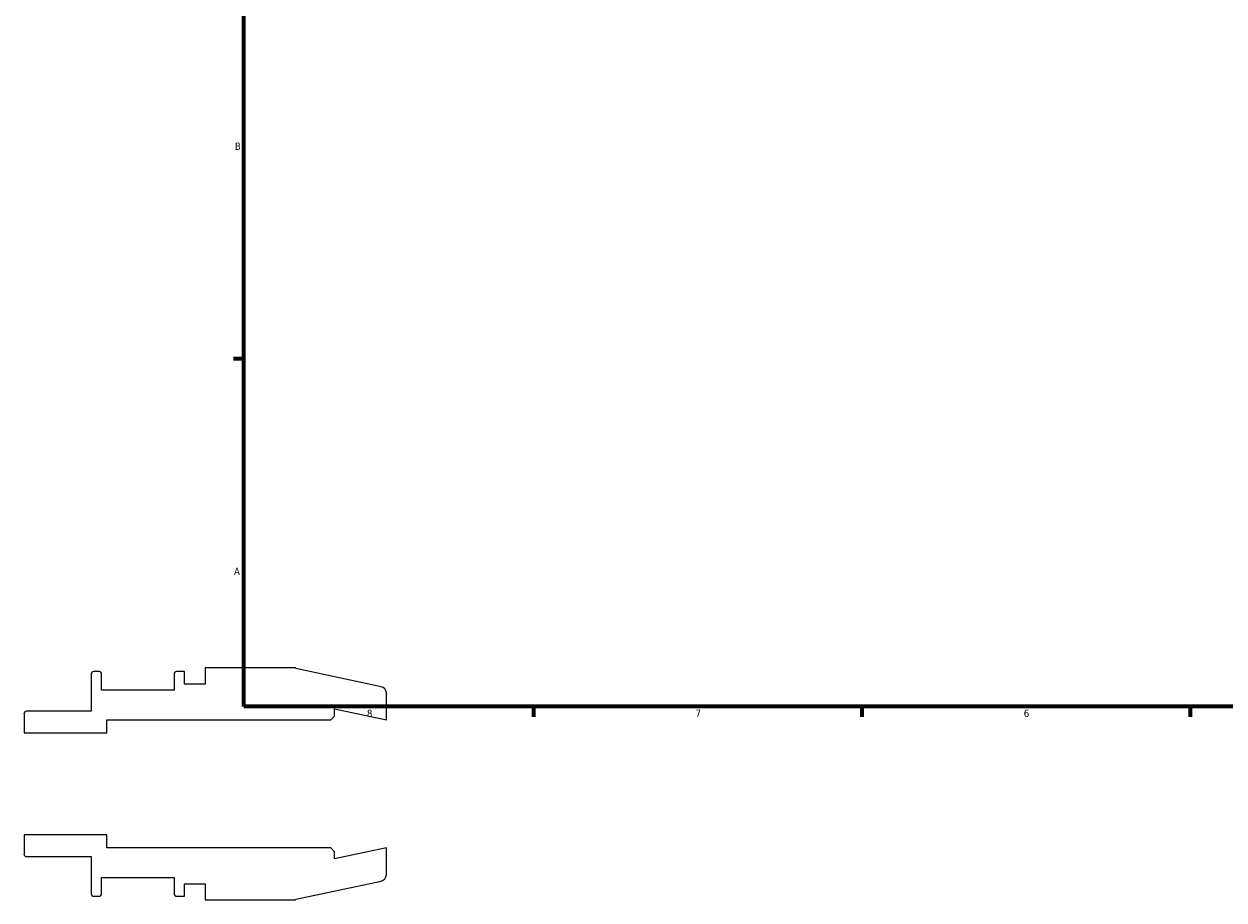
# Model space of a CAD drawing. Header units: inches. Extents: x -2.3 to 37.9, y -5.2 to 26.2.
# Tile 1 of 6: x -2.3 to 13.2, y -1.5 to 9.8. Entities that reach past the tile are written whole.
import ezdxf

# ---------------------------------------------------------------- set-up
doc = ezdxf.new("R2010")
doc.units = ezdxf.units.IN
doc.header["$MEASUREMENT"] = 0
doc.layers.add('Border (ANSI)', color=7, linetype='Continuous', lineweight=70)
doc.styles.add('Note Text (ANSI)', font='tahoma.ttf')

# ---------------------------------------------------------------- blocks, each defined once
blk = doc.blocks.new('Borders Default Border')
at = {"layer": 'Border (ANSI)'}
for p, q in [((0.5, 5.5), (0.366, 5.5)), ((4.25, 1), (4.25, 0.866)), ((8.5, 1), (8.5, 0.866)), ((12.75, 1), (12.75, 0.866))]:
    blk.add_line(p, q, dxfattribs=at)
at = {"layer": 'Border (ANSI)', "flags": 128}
blk.add_lwpolyline([(0.5, 1), (0.5, 21), (33.5, 21), (33.5, 1), (0.5, 1)], dxfattribs=at)
at = {"layer": 'Border (ANSI)', "color": 5, "true_color": 0x0000ff, "char_height": 0.0945, "attachment_point": 7, "style": 'Note Text (ANSI)'}
for s, insert in [('B', (0.384, 8.203)), ('A', (0.373, 2.703)), ('8', (2.094, 0.863)), ('7', (6.346, 0.866)), ('6', (10.595, 0.864))]:
    blk.add_mtext(s, dxfattribs=dict(at, insert=insert))

msp = doc.modelspace()

# ---------------------------------------------------------------- linework, layer by layer
for p, q in [((-1.475, 1.42), (-1.475, 0.941)), ((-1.374, 1.454), (-1.442, 1.454)), ((-1.341, 1.211), (-1.341, 1.42)), ((-0.403, 1.42), (-0.403, 1.211)), ((-0.269, 1.454), (-0.37, 1.454)), ((-0.269, 1.292), (-0.269, 1.454)), ((1.169, 1.502), (0, 1.502)), ((0, 1.502), (0, 1.292)), ((1.172, 1.492), (1.169, 1.502)), ((2.279, 1.257), (1.172, 1.492)), ((0, 1.292), (-0.269, 1.292)), ((-0.403, 1.211), (-1.341, 1.211)), ((2.345, 0.829), (2.345, 1.176)), ((-1.475, 0.941), (-2.312, 0.941)), ((1.675, 0.878), (1.675, 0.971)), ((1.675, 0.971), (2.345, 0.829)), ((-2.345, 0.908), (-2.345, 0.659)), ((-1.275, 0.659), (-1.275, 0.829)), ((-1.275, 0.829), (1.625, 0.829)), ((1.625, 0.829), (1.675, 0.878)), ((-2.345, 0.659), (-1.275, 0.659)), ((-1.275, -0.659), (-2.345, -0.659)), ((-2.345, -0.659), (-2.345, -0.908)), ((-1.275, -0.829), (-1.275, -0.659)), ((1.625, -0.829), (-1.275, -0.829)), ((1.675, -0.878), (1.625, -0.829)), ((2.345, -0.829), (1.675, -0.971)), ((1.675, -0.971), (1.675, -0.878)), ((2.345, -1.176), (2.345, -0.829)), ((-2.312, -0.941), (-1.475, -0.941)), ((-1.475, -0.941), (-1.475, -1.42)), ((-1.341, -1.42), (-1.341, -1.211)), ((-1.341, -1.211), (-0.403, -1.211)), ((-0.403, -1.211), (-0.403, -1.42)), ((-0.269, -1.454), (-0.269, -1.292)), ((-0.269, -1.292), (0, -1.292)), ((0, -1.292), (0, -1.502)), ((1.172, -1.492), (2.279, -1.257)), ((-1.442, -1.454), (-1.374, -1.454)), ((-0.37, -1.454), (-0.269, -1.454)), ((0, -1.502), (1.169, -1.502)), ((1.169, -1.502), (1.172, -1.492))]:
    msp.add_line(p, q)
for centre, major_axis, end_param in [((-1.442, 1.42), (-0.0331, 0), 6.283185), ((-1.374, 1.42), (0, 0.0331), 6.283185), ((-0.37, 1.42), (-0.0331, 0), 6.283185), ((2.262, 1.176), (0, 0.0829), 6.073746), ((-2.312, 0.908), (-0.0331, 0), 6.283185), ((-2.312, -0.908), (0, -0.0331), 6.283185), ((2.262, -1.176), (0.0811, 0.0172), 6.073746), ((-1.442, -1.42), (0, -0.0331), 6.283185), ((-1.374, -1.42), (0.0331, 0), 6.283185), ((-0.37, -1.42), (0, -0.0331), 6.283185)]:
    msp.add_ellipse(centre, major_axis=major_axis, ratio=1, start_param=4.712389, end_param=end_param)

# ---------------------------------------------------------------- block references
msp.add_blockref('Borders Default Border', (0, 0))

doc.saveas('drawing.dxf')
